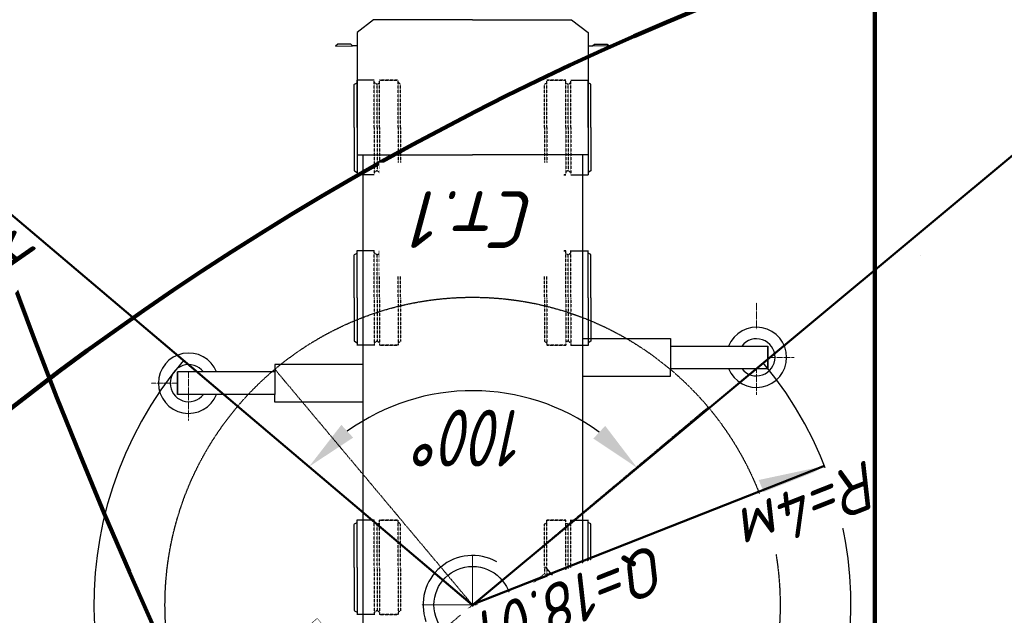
# Model space of a CAD drawing. Header units: millimetres. Extents: x 2204655785 to 2205143108, y 485765510 to 486291538.
# Tile 37 of 156: x 2204903722 to 2204914126, y 486186163 to 486192453. Entities that reach past the tile are written whole.
import ezdxf
from ezdxf.enums import TextEntityAlignment as Align
from ezdxf.lldxf.tags import DXFTag

# ---------------------------------------------------------------- set-up
doc = ezdxf.new("R2010")
doc.units = ezdxf.units.MM
for name, pattern in [('ACAD_ISO04W100', [30, 24, -3, 0, -3]), ('DASHED2', [9.524999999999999, 6.35, -3.175]), ('НЕВИДИМАЯ', [9.524999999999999, 6.35, -3.175]), ('НЕВИДИМАЯX2', [19.049999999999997, 12.7, -6.35]), ('осевая', [50.800000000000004, 31.75, -6.35, 6.35, -6.35])]:
    doc.linetypes.add(name, pattern=pattern)
for name, color, linetype in [('3', 7, 'Continuous'), ('ППР_Автокран', 7, 'Continuous'), ('ППР_Автокран СКАТ-40', 7, 'Continuous'), ('ППР_Автокран_Надписи', 5, 'Continuous'), ('ППР_Автокран_Опасная зона', 1, 'Continuous'), ('ППР_Автокран_Стрела', 7, 'Continuous'), ('ППР_Автокран_Стрела_15м', 7, 'Continuous'), ('ППР_Дороги рабочие', 30, 'Continuous'), ('ППР_Опасная зона от крана', 1, 'Continuous'), ('ППР_Разрез', 5, 'Continuous'), ('ППР_Стрела', 7, 'Continuous')]:
    doc.layers.add(name, color=color, linetype=linetype)
doc.layers.add('4', color=240, linetype='ACAD_ISO04W100', lineweight=15)
doc.styles.add('Без высоты', font='GOST_Common Italic.ttf', dxfattribs={"width": 0.8})
doc.styles.add('ППРк_М1-1', font='GOST_Common Italic.ttf', dxfattribs={"height": 800})
doc.styles.add('ППРк_М1-1кран', font='GOST_Common Italic.ttf', dxfattribs={"width": 0.8, "height": 600})
tags = doc.linetypes.add('опасная зона_Кран', pattern='A,30,-8,4,-8,30,-8,4,-8,30,-8,4,[230,Bbox.shx,S=2.5,R=0,X=0,Y=-10],-6', length=148).pattern_tags.tags
tags[24] = DXFTag(74, 5)
doc.dimstyles.new('Без высоты текста', dxfattribs={"dimtxt": 800, "dimasz": 550, "dimexe": 1.5, "dimexo": 0.675, "dimgap": 100, "dimtad": 1, "dimdec": 1, "dimlfac": 0.001, "dimzin": 1, "dimtxsty": 'Без высоты', "dimblk": 'OBLIQUE', "dimcen": 250, "dimclrd": 256, "dimclre": 256, "dimclrt": 256, "dimadec": 0, "dimazin": 0, "dimtfac": 1, "dimtdec": 1, "dimtmove": 0, "dimatfit": 3, "dimfxl": 1, "dimtfill": 1, "dimfrac": 2, "dimarcsym": 0})
doc.dimstyles.new('ППРк_М1-1', dxfattribs={"dimtxt": 800, "dimasz": 550, "dimexe": 1.5, "dimexo": 0.675, "dimgap": 100, "dimtad": 1, "dimdec": 1, "dimlfac": 0.001, "dimzin": 1, "dimtxsty": 'ППРк_М1-1', "dimblk": 'OBLIQUE', "dimcen": 250, "dimclrd": 256, "dimclre": 256, "dimclrt": 256, "dimadec": 0, "dimazin": 0, "dimtfac": 1, "dimtdec": 1, "dimtmove": 0, "dimatfit": 3, "dimfxl": 1, "dimtfill": 1, "dimfrac": 2, "dimarcsym": 0})

# ---------------------------------------------------------------- blocks, each defined once
blk = doc.blocks.new('*U374')
at = {"layer": 'ППР_Опасная зона от крана', "linetype": 'опасная зона_Кран', "lineweight": 80, "ltscale": 100}
blk.add_arc((135.0000000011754, -2.756905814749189e-12), 54570, 90, 270, dxfattribs=at)
at = {"style": 'ППРк_М1-1', "width": 0.8}
for tag, p, height, flags in [('ОПАСНАЯ_ЗОНА', (25480.86349566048, 21929.54864936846), 800, 1), ('ОТЛЕТ_ГРУЗА', (25413.71794504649, 20678.22478634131), 800, 1), ('Кол-во_элементов', (2695.658620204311, -1978.247657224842), 1200, 8)]:
    blk.add_attdef(tag, p, '', height=height, dxfattribs=dict(at, flags=flags))
at = {"style": 'ППРк_М1-1', "width": 0.8, "flags": 8}
blk.add_attdef('МАРКА_КРАНА', text='', height=1200, dxfattribs=at).set_placement((8837.500000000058, 818.1705151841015), align=Align.CENTER)
blk.add_attdef('ВЫСОТА', text='', height=1200, dxfattribs=at).set_placement((9134.892518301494, -8454.019769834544), align=Align.MIDDLE_CENTER)
at = {"layer": 'Defpoints', "style": 'ППРк_М1-1', "width": 0.8, "flags": 1}
for tag, p in [('МАКСИМАЛЬНАЯ_ДЛИНА_ГРУЗА', (25470.43245178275, 19233.21998733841)), ('ШИРИНА_ГРУЗА', (25397.00754551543, 17803.51326374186))]:
    blk.add_attdef(tag, p, '', height=800, dxfattribs=at)
at = {"layer": 'ППР_Разрез', "style": 'ППРк_М1-1кран', "width": 0.8, "flags": 8}
for tag, p in [('РАЗРЕЗ2', (-1027.850051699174, 55181.16719955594)), ('РАЗРЕЗ', (-1731.871232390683, -54129.29106883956))]:
    blk.add_attdef(tag, p, '', height=800, dxfattribs=at)
at = {"layer": 'ППР_Стрела', "style": 'ППРк_М1-1кран', "width": 0.8, "flags": 8}
for tag, p, rotation in [('ВЫСОТА_КРЮКА_ГОРИЗ', (-22781.63655580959, 24557.60636817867), 317.0000000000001), ('ВЫСОТА_КРЮКА_НАКЛ', (-23522.05852620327, 23711.3998985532), 317.0000000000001), ('ГАБАРИТ_СТРЕЛЫ', (-25019.84159903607, 21408.71984927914), 317), ('ВЫЛЕТ', (-19745.37605332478, 16966.5384373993), 317)]:
    blk.add_attdef(tag, p, '', height=800, rotation=rotation, dxfattribs=at)
blk = doc.blocks.new('*U443')
at = {"layer": 'ППР_Опасная зона от крана', "linetype": 'опасная зона_Кран', "lineweight": 80, "ltscale": 100}
blk.add_arc((135.0000000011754, -2.756905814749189e-12), 50270, 90, 270, dxfattribs=at)
at = {"layer": 'ППР_Стрела', "linetype": 'НЕВИДИМАЯX2', "lineweight": 50, "ltscale": 100}
blk.add_arc((135.000000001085, 8.731149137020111e-11), 38700, 90, 270, dxfattribs=at)
at = {"layer": 'ППР_Стрела', "linetype": 'Continuous', "lineweight": 100}
blk.add_arc((135.000000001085, 8.731149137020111e-11), 30700, 90, 270, dxfattribs=at)
at = {"style": 'ППРк_М1-1', "width": 0.8}
for tag, p, height, flags in [('ОПАСНАЯ_ЗОНА', (25480.86349566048, 21929.54864936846), 800, 1), ('ОТЛЕТ_ГРУЗА', (25413.71794504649, 20678.22478634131), 800, 1), ('Кол-во_элементов', (2695.658620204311, -1978.247657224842), 1200, 8)]:
    blk.add_attdef(tag, p, '', height=height, dxfattribs=dict(at, flags=flags))
at = {"style": 'ППРк_М1-1', "width": 0.8, "flags": 8}
blk.add_attdef('МАРКА_КРАНА', text='', height=1200, dxfattribs=at).set_placement((8837.500000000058, 818.1705151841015), align=Align.CENTER)
blk.add_attdef('ВЫСОТА', text='', height=1200, dxfattribs=at).set_placement((9134.892518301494, -8454.019769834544), align=Align.MIDDLE_CENTER)
at = {"layer": 'Defpoints', "style": 'ППРк_М1-1', "width": 0.8, "flags": 1}
for tag, p in [('МАКСИМАЛЬНАЯ_ДЛИНА_ГРУЗА', (25470.43245178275, 19233.21998733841)), ('ШИРИНА_ГРУЗА', (25397.00754551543, 17803.51326374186))]:
    blk.add_attdef(tag, p, '', height=800, dxfattribs=at)
at = {"layer": 'ППР_Разрез', "style": 'ППРк_М1-1кран', "width": 0.8, "flags": 8}
for tag, p in [('РАЗРЕЗ2', (-1027.850051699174, 55181.16719955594)), ('РАЗРЕЗ', (-1731.871232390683, -54129.29106883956))]:
    blk.add_attdef(tag, p, '', height=800, dxfattribs=at)
at = {"layer": 'ППР_Стрела', "style": 'ППРк_М1-1кран', "width": 0.8, "flags": 8}
for tag, p, rotation in [('ВЫСОТА_КРЮКА_ГОРИЗ', (-19652.88990890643, 21607.87003767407), 317.0000000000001), ('ГАБАРИТ_СТРЕЛЫ', (-25019.84159903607, 21408.71984927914), 317), ('ВЫСОТА_КРЮКА_НАКЛ', (-20393.31187930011, 20761.66356804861), 317.0000000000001), ('ВЫЛЕТ', (-16616.62940642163, 14016.80210689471), 317)]:
    blk.add_attdef(tag, p, '', height=800, rotation=rotation, dxfattribs=at)
blk = doc.blocks.new('Поворотная СКАТ-40')
at = {"linetype": 'осевая', "lineweight": 18, "ltscale": 60}
for p, q in [((53757.7395195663, -2098111.622490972), (53757.73951819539, -2748111.622488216)), ((-271242.3154865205, -2423111.622489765), (378757.6845117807, -2423111.622490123))]:
    blk.add_line(p, q, dxfattribs=at)
at = {"lineweight": 30}
for p, q in [((-121361.6049969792, -2328788.244638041), (-138985.9508724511, -2382369.933435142)), ((-121361.6049969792, -2328788.244638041), (-81242.26048183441, -2328788.244638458)), ((-81242.26048201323, -2423111.622489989), (-81242.26048183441, -2328788.244638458)), ((-239084.2892567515, -2334139.622196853), (-268425.0482227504, -2382369.933433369)), ((-139717.9993321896, -2334139.622197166), (-239084.2892567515, -2334139.622196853)), ((-139717.9993332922, -2382369.93343462), (-139717.9993321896, -2334139.622197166)), ((-268425.0482227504, -2382369.933433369), (-81242.26048147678, -2382369.933433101)), ((-81242.26048201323, -2423111.622489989), (-81242.26048111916, -2517435.000340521)), ((138246.7732855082, -2441618.130490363), (138246.7732873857, -2523467.881794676)), ((132977.4743333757, -2447083.862468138), (-81242.26048108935, -2447083.862468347)), ((99488.90602716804, -2447083.862470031), (99488.90602844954, -2517435.000340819)), ((104758.2049810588, -2447083.862469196), (104758.2049802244, -2517435.000342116)), ((132977.474332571, -2517435.000341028), (132977.4743333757, -2447083.862468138)), ((-239084.2892569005, -2512083.622782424), (-268425.0482217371, -2463853.311545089)), ((-268425.0482217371, -2463853.311545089), (-81242.2604804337, -2463853.311544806)), ((-139717.9993343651, -2463853.31154421), (-139717.9993323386, -2512083.622782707)), ((-121361.6049962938, -2517435.000340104), (-138985.950873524, -2463853.311544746)), ((-139717.9993323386, -2512083.622782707), (-239084.2892569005, -2512083.622782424)), ((-7399.861785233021, -2517435.000342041), (-121361.6049970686, -2517435.000341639)), ((-81242.26048111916, -2517435.000340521), (-121361.6049962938, -2517435.000340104)), ((-7399.861785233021, -2517435.000342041), (132977.474332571, -2517435.000341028)), ((15424.01787409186, -2523467.881795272), (15424.01787394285, -2517435.000341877)), ((138246.7732873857, -2523467.881794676), (15424.01787248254, -2523467.881794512))]:
    blk.add_line(p, q, dxfattribs=at)
at = {"linetype": 'НЕВИДИМАЯ', "ltscale": 60}
blk.add_circle((53757.68451106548, -2423111.622489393), 325000.0000000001, dxfattribs=at)
at = {"lineweight": 30}
for centre, radius, start, end in [((53757.73951989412, -2423111.622489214), 52303.17536855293, 20.72184338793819, 159.2781569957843), ((24757.68451187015, -2423111.622489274), 296000.0000000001, 172.0886447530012, 187.9113546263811)]:
    blk.add_arc(centre, radius, start, end, dxfattribs=at)
blk = doc.blocks.new('ХОДОВАЯ В ПЛАНЕ СКАТ-40')
at = {"lineweight": 30}
for p, q in [((-249613.390329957, 311828.1029844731), (-273269.5962970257, 311828.1029844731)), ((-273269.5962970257, 209077.9770115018), (-273269.5962970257, 311828.1029844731)), ((-273269.5962970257, 311828.1029844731), (-249613.390329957, 311828.1029844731)), ((-249613.390329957, 209077.9770115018), (-249613.390329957, 311828.1029844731)), ((218386.6096730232, 311828.1029844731), (194730.4037029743, 311828.1029844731)), ((194730.4037029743, 209077.9770115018), (194730.4037029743, 311828.1029844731)), ((194730.4037029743, 311828.1029844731), (218386.6096730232, 311828.1029844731)), ((218386.6096730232, 209077.9770115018), (218386.6096730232, 311828.1029844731)), ((-281339.7869561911, 116059.0626129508), (-281339.7869561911, 209077.9770115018)), ((-281339.7869561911, 209077.9770115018), (-273269.5962970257, 209077.9770115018)), ((-273269.5962970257, 209077.9770115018), (-249613.390329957, 209077.9770115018)), ((-241543.1996737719, 209077.9770115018), (-249613.390329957, 209077.9770115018)), ((-241543.1996737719, 116059.0626129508), (-241543.1996737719, 209077.9770115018)), ((186660.2130467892, 116059.0626129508), (186660.2130467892, 209077.9770115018)), ((186660.2130467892, 209077.9770115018), (194730.4037029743, 209077.9770115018)), ((194730.4037029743, 209077.9770115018), (218386.6096730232, 209077.9770115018)), ((226456.8003292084, 209077.9770115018), (218386.6096730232, 209077.9770115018)), ((226456.8003292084, 116059.0626129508), (226456.8003292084, 209077.9770115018)), ((-475138.673276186, 116059.0626129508), (258916.9256474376, 116059.0626129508)), ((258916.9256474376, 116059.0626129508), (258916.9256474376, 9.387731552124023e-07)), ((258916.9256474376, -116059.0633934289), (258916.9256474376, 9.387731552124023e-07)), ((-475138.673276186, -116059.0633934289), (258916.9256474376, -116059.0633934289)), ((-254039.7869561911, -116059.0633934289), (-254039.7869561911, -209077.9777919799)), ((-214243.1996737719, -116059.0633934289), (-214243.1996737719, -209077.9777919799)), ((213960.2130438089, -116059.0633934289), (213960.2130438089, -209077.9777919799)), ((253756.8003262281, -116059.0633934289), (253756.8003262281, -209077.9777919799)), ((-254039.7869561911, -209077.9777919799), (-245969.5962970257, -209077.9777919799)), ((-245969.5962970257, -209077.9777919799), (-222313.390329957, -209077.9777919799)), ((-245969.5962970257, -209077.9777919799), (-245969.5962970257, -311828.1029840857)), ((-214243.1996737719, -209077.9777919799), (-222313.390329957, -209077.9777919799)), ((-222313.390329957, -209077.9777919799), (-222313.390329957, -311828.1029840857)), ((213960.2130438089, -209077.9777919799), (222030.4037029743, -209077.9777919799)), ((222030.4037029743, -209077.9777919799), (245686.6096730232, -209077.9777919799)), ((222030.4037029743, -209077.9777919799), (222030.4037029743, -311828.1029840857)), ((253756.8003262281, -209077.9777919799), (245686.6096730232, -209077.9777919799)), ((245686.6096730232, -209077.9777919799), (245686.6096730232, -311828.1029840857)), ((-222313.390329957, -311828.1029840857), (-245969.5962970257, -311828.1029840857)), ((-245969.5962970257, -311828.1029840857), (-222313.390329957, -311828.1029840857)), ((245686.6096730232, -311828.1029840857), (222030.4037029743, -311828.1029840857)), ((222030.4037029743, -311828.1029840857), (245686.6096730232, -311828.1029840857))]:
    blk.add_line(p, q, dxfattribs=at)
for p, q in [((-592312.7563830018, 142209.427752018), (-589939.1524299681, 145000.0000009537)), ((-592312.7563830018, 128723.6294847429), (-592312.7563830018, 142209.427752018)), ((-589939.1524299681, 145000.0000009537), (-590438.9798718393, 126849.8529735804)), ((-590438.9798718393, 126849.8529735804), (-592312.7563830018, 128723.6294847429)), ((-590438.9798718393, 122032.840838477), (-590438.9798718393, 126849.8529735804)), ((-590438.9798718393, -122032.8408365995), (-590438.9798718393, -126849.8529716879)), ((-590438.9798718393, -126849.8529716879), (-592312.7563830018, -128723.6294828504)), ((-592312.7563830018, -128723.6294828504), (-592312.7563830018, -142209.4277501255)), ((-589939.1524299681, -144999.9999990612), (-590438.9798718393, -126849.8529716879)), ((-592312.7563830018, -142209.4277501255), (-589939.1524299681, -144999.9999990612))]:
    blk.add_line(p, q)
for points in [[(-618006.1362718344, 9.387731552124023e-07), (-618006.1362718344, 104565.124810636), (-604535.3269551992, 122032.8400561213), (-475138.673276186, 122032.8400561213), (-475138.673276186, 9.387731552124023e-07)], [(-618006.1362718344, 9.387731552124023e-07), (-618006.1362718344, -104565.1255911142), (-604535.3269551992, -122032.8408365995), (-475138.673276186, -122032.8408365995), (-475138.673276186, 9.387731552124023e-07)]]:
    blk.add_lwpolyline(points, dxfattribs=at)
blk.add_circle((106.5648849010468, 9.387731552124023e-07), 40755.2012714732)
for centre, radius, start, end in [((-261441.4933120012, 300000.0000009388), 31868.38409179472, 291.7868526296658, 248.2131473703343), ((206558.5066879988, 300000.0000009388), 31868.38409179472, 291.7868526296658, 248.2131473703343), ((-261441.4933120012, 300000.0000009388), 19571.44135009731, 307.1824597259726, 232.8175402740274), ((206558.5066879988, 300000.0000009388), 19571.44135009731, 307.1824597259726, 232.8175402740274), ((-234141.4933120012, -299999.9999990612), 31868.38409179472, 111.7868526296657, 68.21314737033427), ((233858.5066879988, -299999.9999990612), 31868.38409179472, 111.7868526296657, 68.21314737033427), ((-234141.4933120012, -299999.9999990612), 19571.44135009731, 127.1824597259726, 52.81754027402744), ((233858.5066879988, -299999.9999990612), 19571.44135009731, 127.1824597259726, 52.81754027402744)]:
    blk.add_arc(centre, radius, start, end, dxfattribs=at)
at = {"layer": '3', "linetype": 'ByBlock', "lineweight": 25}
for p, q in [((-504141.4933149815, 124999.9992185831), (-458833.9323376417, 124999.9992185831)), ((-458833.9323376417, 124999.9992185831), (-458344.1445593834, 124920.9962883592)), ((-458344.1445593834, 124920.9962883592), (-456795.0493280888, 122032.8340703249)), ((-324141.4933149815, 124999.9992185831), (-278833.9323376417, 124999.9992185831)), ((-278833.9323376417, 124999.9992185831), (-278344.1445593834, 124920.9962883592)), ((-278344.1445593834, 124920.9962883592), (-276795.0493280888, 122032.8340703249)), ((-85442.72567677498, 124920.9962883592), (-86991.82090210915, 122032.8340703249)), ((-84952.93789851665, 124999.9992185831), (-85442.72567677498, 124920.9962883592)), ((-39645.37692117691, 124999.9992185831), (-84952.93789851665, 124999.9992185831)), ((-39645.37692117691, 124999.9992185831), (5662.184059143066, 124999.9992185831)), ((5662.184059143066, 124999.9992185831), (6151.97183740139, 124920.9962883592)), ((6151.97183740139, 124920.9962883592), (7701.06706571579, 122032.8340703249)), ((46061.1579324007, 124920.9962883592), (44512.06270110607, 122032.8340703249)), ((46550.94571065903, 124999.9992185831), (46061.1579324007, 124920.9962883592)), ((91858.50668799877, 124999.9992185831), (46550.94571065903, 124999.9992185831)), ((91858.50668799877, 124999.9992185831), (137166.0676653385, 124999.9992185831)), ((137166.0676653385, 124999.9992185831), (137655.8554435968, 124920.9962883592)), ((137655.8554435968, 124920.9962883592), (139204.9506719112, 122032.8340703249)), ((-504141.4933149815, 122032.8793475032), (-554182.4236665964, 122032.8314939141)), ((-554050.0026022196, 103825.7039645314), (-554050.0026022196, 122032.831620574)), ((-504141.4933149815, 122032.8793475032), (-454100.5629603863, 122032.8314939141)), ((-454232.9840247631, 103825.7039645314), (-454232.9840247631, 122032.831620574)), ((-324141.4933149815, 122032.8793475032), (-374182.4236665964, 122032.8314939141)), ((-374050.0026022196, 103825.7039645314), (-374050.0026022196, 122032.831620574)), ((-324141.4933149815, 122032.8793475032), (-274100.5629603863, 122032.8314939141)), ((-274232.9840247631, 103825.7039645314), (-274232.9840247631, 122032.831620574)), ((-39645.37692117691, 122032.8793475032), (-89686.30727279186, 122032.8314939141)), ((-89553.88620841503, 103825.7039645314), (-89553.88620841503, 122032.831620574)), ((-39645.37692117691, 122032.8793475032), (10395.55343341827, 122032.8314939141)), ((10263.13236904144, 103825.7039645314), (10263.13236904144, 122032.831620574)), ((91858.50668799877, 122032.8793475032), (41817.57633340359, 122032.8314939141)), ((41949.99739778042, 103825.7039645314), (41949.99739778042, 122032.831620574)), ((91858.50668799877, 122032.8793475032), (141899.4370396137, 122032.8314939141)), ((141767.0159752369, 103825.7039645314), (141767.0159752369, 122032.831620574)), ((-554050.0026022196, -103825.7047450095), (-554050.0026022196, -122032.8324010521)), ((-454232.9840247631, -103825.7047450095), (-454232.9840247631, -122032.8324010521)), ((-374050.0026022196, -103825.7047450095), (-374050.0026022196, -122032.8324010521)), ((-274232.9840247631, -103825.7047450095), (-274232.9840247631, -122032.8324010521)), ((-89553.88620841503, -103825.7047450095), (-89553.88620841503, -122032.8324010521)), ((10263.13236904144, -103825.7047450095), (10263.13236904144, -122032.8324010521)), ((41949.99739778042, -103825.7047450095), (41949.99739778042, -122032.8324010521)), ((141767.0159752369, -103825.7047450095), (141767.0159752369, -122032.8324010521)), ((-504141.4933149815, -122032.8801279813), (-554182.4236665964, -122032.8322743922)), ((-504141.4933149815, -122032.8801279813), (-454100.5629603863, -122032.8322743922)), ((-458344.1445593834, -124920.9970688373), (-456795.0493280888, -122032.834850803)), ((-324141.4933149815, -122032.8801279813), (-374182.4236665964, -122032.8322743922)), ((-324141.4933149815, -122032.8801279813), (-274100.5629603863, -122032.8322743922)), ((-278344.1445593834, -124920.9970688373), (-276795.0493280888, -122032.834850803)), ((-39645.37692117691, -122032.8801279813), (-89686.30727279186, -122032.8322743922)), ((-85442.72567677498, -124920.9970688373), (-86991.82090210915, -122032.834850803)), ((-39645.37692117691, -122032.8801279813), (10395.55343341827, -122032.8322743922)), ((6151.97183740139, -124920.9970688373), (7701.06706571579, -122032.834850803)), ((91858.50668799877, -122032.8801279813), (41817.57633340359, -122032.8322743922)), ((46061.1579324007, -124920.9970688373), (44512.06270110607, -122032.834850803)), ((91858.50668799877, -122032.8801279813), (141899.4370396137, -122032.8322743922)), ((137655.8554435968, -124920.9970688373), (139204.9506719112, -122032.834850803)), ((-504141.4933149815, -124999.9999990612), (-458833.9323376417, -124999.9999990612)), ((-458833.9323376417, -124999.9999990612), (-458344.1445593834, -124920.9970688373)), ((-324141.4933149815, -124999.9999990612), (-278833.9323376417, -124999.9999990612)), ((-278833.9323376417, -124999.9999990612), (-278344.1445593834, -124920.9970688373)), ((-84952.93789851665, -124999.9999990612), (-85442.72567677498, -124920.9970688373)), ((-39645.37692117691, -124999.9999990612), (-84952.93789851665, -124999.9999990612)), ((-39645.37692117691, -124999.9999990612), (5662.184059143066, -124999.9999990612)), ((5662.184059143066, -124999.9999990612), (6151.97183740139, -124920.9970688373)), ((46550.94571065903, -124999.9999990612), (46061.1579324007, -124920.9970688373)), ((91858.50668799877, -124999.9999990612), (46550.94571065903, -124999.9999990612)), ((91858.50668799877, -124999.9999990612), (137166.0676653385, -124999.9999990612)), ((137166.0676653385, -124999.9999990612), (137655.8554435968, -124920.9970688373))]:
    blk.add_line(p, q, dxfattribs=at)
at = {"layer": '3', "linetype": 'DASHED2', "lineweight": 25, "ltscale": 40}
for p, q in [((-504141.4933149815, 103826.6671189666), (-554182.4236665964, 103826.6671189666)), ((-554050.0026022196, 78890.00007748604), (-554050.0026022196, 98504.48283046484)), ((-554050.0026022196, 98504.48283046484), (-554050.0026022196, 78574.0491309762)), ((-549571.1442028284, 100937.5299805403), (-551740.9836118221, 103826.6671189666)), ((-549571.1442028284, 100937.5299805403), (-551180.2819525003, 98504.48283046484)), ((-504141.4933149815, 100937.5299805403), (-549571.1442028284, 100937.5299805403)), ((-504141.4933149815, 103826.6671189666), (-454100.5629603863, 103826.6671189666)), ((-504141.4933149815, 100937.5299805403), (-458711.8424241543, 100937.5299805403)), ((-504141.4933149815, 98504.48283046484), (-454232.9840247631, 98504.48283046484)), ((-458711.8424241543, 100937.5299805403), (-456542.0030151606, 103826.6671189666)), ((-458711.8424241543, 100937.5299805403), (-457102.7046744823, 98504.48283046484)), ((-454232.9840247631, 78890.00007748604), (-454232.9840247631, 98504.48283046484)), ((-454232.9840247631, 98504.48283046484), (-454232.9840247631, 78574.0491309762)), ((-324141.4933149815, 103826.6671189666), (-374182.4236665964, 103826.6671189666)), ((-374050.0026022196, 78890.00007748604), (-374050.0026022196, 98504.48283046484)), ((-374050.0026022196, 98504.48283046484), (-374050.0026022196, 78574.0491309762)), ((-369571.1442028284, 100937.5299805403), (-371740.9836118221, 103826.6671189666)), ((-369571.1442028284, 100937.5299805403), (-371180.2819525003, 98504.48283046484)), ((-324141.4933149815, 100937.5299805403), (-369571.1442028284, 100937.5299805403)), ((-324141.4933149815, 103826.6671189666), (-274100.5629603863, 103826.6671189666)), ((-324141.4933149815, 100937.5299805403), (-278711.8424241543, 100937.5299805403)), ((-324141.4933149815, 98504.48283046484), (-274232.9840247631, 98504.48283046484)), ((-278711.8424241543, 100937.5299805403), (-276542.0030151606, 103826.6671189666)), ((-278711.8424241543, 100937.5299805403), (-277102.7046744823, 98504.48283046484)), ((-274232.9840247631, 78890.00007748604), (-274232.9840247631, 98504.48283046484)), ((-274232.9840247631, 98504.48283046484), (-274232.9840247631, 78574.0491309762)), ((-39645.37692117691, 103826.6671189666), (-89686.30727279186, 103826.6671189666)), ((-89553.88620841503, 78890.00007748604), (-89553.88620841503, 98504.48283046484)), ((-89553.88620841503, 98504.48283046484), (-89553.88620841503, 78574.0491309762)), ((-39645.37692117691, 98504.48283046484), (-89553.88620841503, 98504.48283046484)), ((-85075.02780902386, 100937.5299805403), (-87244.86721801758, 103826.6671189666)), ((-85075.02780902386, 100937.5299805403), (-86684.1655586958, 98504.48283046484)), ((-39645.37692117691, 100937.5299805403), (-85075.02780902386, 100937.5299805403)), ((-39645.37692117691, 103826.6671189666), (10395.55343341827, 103826.6671189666)), ((-39645.37692117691, 100937.5299805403), (5784.273972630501, 100937.5299805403)), ((-39645.37692117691, 98504.48283046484), (10263.13236904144, 98504.48283046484)), ((5784.273972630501, 100937.5299805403), (7954.11337864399, 103826.6671189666)), ((5784.273972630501, 100937.5299805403), (7393.411719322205, 98504.48283046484)), ((10263.13236904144, 78890.00007748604), (10263.13236904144, 98504.48283046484)), ((10263.13236904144, 98504.48283046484), (10263.13236904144, 78574.0491309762)), ((91858.50668799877, 103826.6671189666), (41817.57633340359, 103826.6671189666)), ((41949.99739778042, 78890.00007748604), (41949.99739778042, 98504.48283046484)), ((41949.99739778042, 98504.48283046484), (41949.99739778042, 78574.0491309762)), ((91858.50668799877, 98504.48283046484), (41949.99739778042, 98504.48283046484)), ((46428.85579717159, 100937.5299805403), (44259.01638817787, 103826.6671189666)), ((46428.85579717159, 100937.5299805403), (44819.71804749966, 98504.48283046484)), ((91858.50668799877, 100937.5299805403), (46428.85579717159, 100937.5299805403)), ((91858.50668799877, 103826.6671189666), (141899.4370396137, 103826.6671189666)), ((91858.50668799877, 100937.5299805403), (137288.1575758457, 100937.5299805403)), ((91858.50668799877, 98504.48283046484), (141767.0159752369, 98504.48283046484)), ((137288.1575758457, 100937.5299805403), (139457.9969848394, 103826.6671189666)), ((137288.1575758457, 100937.5299805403), (138897.2953255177, 98504.48283046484)), ((141767.0159752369, 78890.00007748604), (141767.0159752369, 98504.48283046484)), ((141767.0159752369, 98504.48283046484), (141767.0159752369, 78574.0491309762)), ((-504141.4933149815, 78574.0491309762), (-554050.0026022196, 78574.0491309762)), ((-504141.4933149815, 78574.0491309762), (-454232.9840247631, 78574.0491309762)), ((-504141.4933149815, 75998.31053555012), (-458429.8019652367, 75998.31053555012)), ((-458429.8019652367, 76087.67500460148), (-456564.9985795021, 78574.0491309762)), ((-458429.8019652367, 75998.31053555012), (-458429.8019652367, 76087.67500460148)), ((-324141.4933149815, 78574.0491309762), (-374050.0026022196, 78574.0491309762)), ((-324141.4933149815, 78574.0491309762), (-274232.9840247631, 78574.0491309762)), ((-324141.4933149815, 75998.31053555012), (-278429.8019652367, 75998.31053555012)), ((-278429.8019652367, 76087.67500460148), (-276564.9985795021, 78574.0491309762)), ((-278429.8019652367, 75998.31053555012), (-278429.8019652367, 76087.67500460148)), ((-39645.37692117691, 78574.0491309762), (-89553.88620841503, 78574.0491309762)), ((-85357.06826794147, 76087.67500460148), (-87221.8716506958, 78574.0491309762)), ((-85357.06826794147, 75998.31053555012), (-85357.06826794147, 76087.67500460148)), ((-39645.37692117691, 75998.31053555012), (-85357.06826794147, 75998.31053555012)), ((-39645.37692117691, 78574.0491309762), (10263.13236904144, 78574.0491309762)), ((-39645.37692117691, 75998.31053555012), (6066.314428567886, 75998.31053555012)), ((6066.314428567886, 76087.67500460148), (7931.117814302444, 78574.0491309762)), ((6066.314428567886, 75998.31053555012), (6066.314428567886, 76087.67500460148)), ((91858.50668799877, 78574.0491309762), (41949.99739778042, 78574.0491309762)), ((46146.81533825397, 76087.67500460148), (44282.01195251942, 78574.0491309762)), ((46146.81533825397, 75998.31053555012), (46146.81533825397, 76087.67500460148)), ((91858.50668799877, 75998.31053555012), (46146.81533825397, 75998.31053555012)), ((91858.50668799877, 78574.0491309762), (141767.0159752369, 78574.0491309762)), ((91858.50668799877, 75998.31053555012), (137570.1980347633, 75998.31053555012)), ((137570.1980347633, 76087.67500460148), (139435.0014175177, 78574.0491309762)), ((137570.1980347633, 75998.31053555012), (137570.1980347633, 76087.67500460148)), ((-504141.4933149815, -78574.04991145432), (-554050.0026022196, -78574.04991145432)), ((-554050.0026022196, -98504.48361243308), (-554050.0026022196, -78574.04991145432)), ((-554050.0026022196, -78890.00085796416), (-554050.0026022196, -98504.48361243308)), ((-504141.4933149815, -75998.31131602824), (-458429.8019652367, -75998.31131602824)), ((-504141.4933149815, -78574.04991145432), (-454232.9840247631, -78574.04991145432)), ((-458429.8019652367, -75998.31131602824), (-458429.8019652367, -76087.6757850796)), ((-458429.8019652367, -76087.6757850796), (-456564.9985795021, -78574.04991145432)), ((-454232.9840247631, -98504.48361243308), (-454232.9840247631, -78574.04991145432)), ((-454232.9840247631, -78890.00085796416), (-454232.9840247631, -98504.48361243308)), ((-324141.4933149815, -78574.04991145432), (-374050.0026022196, -78574.04991145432)), ((-374050.0026022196, -98504.48361243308), (-374050.0026022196, -78574.04991145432)), ((-374050.0026022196, -78890.00085796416), (-374050.0026022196, -98504.48361243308)), ((-324141.4933149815, -75998.31131602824), (-278429.8019652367, -75998.31131602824)), ((-324141.4933149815, -78574.04991145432), (-274232.9840247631, -78574.04991145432)), ((-278429.8019652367, -75998.31131602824), (-278429.8019652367, -76087.6757850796)), ((-278429.8019652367, -76087.6757850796), (-276564.9985795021, -78574.04991145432)), ((-274232.9840247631, -98504.48361243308), (-274232.9840247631, -78574.04991145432)), ((-274232.9840247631, -78890.00085796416), (-274232.9840247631, -98504.48361243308)), ((-39645.37692117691, -78574.04991145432), (-89553.88620841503, -78574.04991145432)), ((-89553.88620841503, -98504.48361243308), (-89553.88620841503, -78574.04991145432)), ((-89553.88620841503, -78890.00085796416), (-89553.88620841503, -98504.48361243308)), ((-85357.06826794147, -76087.6757850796), (-87221.8716506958, -78574.04991145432)), ((-39645.37692117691, -75998.31131602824), (-85357.06826794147, -75998.31131602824)), ((-85357.06826794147, -75998.31131602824), (-85357.06826794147, -76087.6757850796)), ((-39645.37692117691, -75998.31131602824), (6066.314428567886, -75998.31131602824)), ((-39645.37692117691, -78574.04991145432), (10263.13236904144, -78574.04991145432)), ((6066.314428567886, -75998.31131602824), (6066.314428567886, -76087.6757850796)), ((6066.314428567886, -76087.6757850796), (7931.117814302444, -78574.04991145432)), ((10263.13236904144, -98504.48361243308), (10263.13236904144, -78574.04991145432)), ((10263.13236904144, -78890.00085796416), (10263.13236904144, -98504.48361243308)), ((91858.50668799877, -78574.04991145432), (41949.99739778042, -78574.04991145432)), ((41949.99739778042, -98504.48361243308), (41949.99739778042, -78574.04991145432)), ((41949.99739778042, -78890.00085796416), (41949.99739778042, -98504.48361243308)), ((46146.81533825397, -76087.6757850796), (44282.01195251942, -78574.04991145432)), ((91858.50668799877, -75998.31131602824), (46146.81533825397, -75998.31131602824)), ((46146.81533825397, -75998.31131602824), (46146.81533825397, -76087.6757850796)), ((91858.50668799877, -75998.31131602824), (137570.1980347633, -75998.31131602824)), ((91858.50668799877, -78574.04991145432), (141767.0159752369, -78574.04991145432)), ((137570.1980347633, -75998.31131602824), (137570.1980347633, -76087.6757850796)), ((137570.1980347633, -76087.6757850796), (139435.0014175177, -78574.04991145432)), ((141767.0159752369, -98504.48361243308), (141767.0159752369, -78574.04991145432)), ((141767.0159752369, -78890.00085796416), (141767.0159752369, -98504.48361243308)), ((-504141.4933149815, -103826.6678994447), (-554182.4236665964, -103826.6678994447)), ((-549571.1442028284, -100937.5307610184), (-551740.9836118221, -103826.6678994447)), ((-549571.1442028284, -100937.5307610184), (-551180.2819525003, -98504.48361243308)), ((-504141.4933149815, -100937.5307610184), (-549571.1442028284, -100937.5307610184)), ((-504141.4933149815, -98504.48361243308), (-454232.9840247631, -98504.48361243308)), ((-504141.4933149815, -100937.5307610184), (-458711.8424241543, -100937.5307610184)), ((-504141.4933149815, -103826.6678994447), (-454100.5629603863, -103826.6678994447)), ((-458711.8424241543, -100937.5307610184), (-457102.7046744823, -98504.48361243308)), ((-458711.8424241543, -100937.5307610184), (-456542.0030151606, -103826.6678994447)), ((-324141.4933149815, -103826.6678994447), (-374182.4236665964, -103826.6678994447)), ((-369571.1442028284, -100937.5307610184), (-371740.9836118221, -103826.6678994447)), ((-369571.1442028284, -100937.5307610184), (-371180.2819525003, -98504.48361243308)), ((-324141.4933149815, -100937.5307610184), (-369571.1442028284, -100937.5307610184)), ((-324141.4933149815, -98504.48361243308), (-274232.9840247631, -98504.48361243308)), ((-324141.4933149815, -100937.5307610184), (-278711.8424241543, -100937.5307610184)), ((-324141.4933149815, -103826.6678994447), (-274100.5629603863, -103826.6678994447)), ((-278711.8424241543, -100937.5307610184), (-277102.7046744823, -98504.48361243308)), ((-278711.8424241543, -100937.5307610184), (-276542.0030151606, -103826.6678994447)), ((-39645.37692117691, -103826.6678994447), (-89686.30727279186, -103826.6678994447)), ((-39645.37692117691, -98504.48361243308), (-89553.88620841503, -98504.48361243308)), ((-85075.02780902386, -100937.5307610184), (-87244.86721801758, -103826.6678994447)), ((-85075.02780902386, -100937.5307610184), (-86684.1655586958, -98504.48361243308)), ((-39645.37692117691, -100937.5307610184), (-85075.02780902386, -100937.5307610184)), ((-39645.37692117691, -98504.48361243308), (10263.13236904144, -98504.48361243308)), ((-39645.37692117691, -100937.5307610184), (5784.273972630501, -100937.5307610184)), ((-39645.37692117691, -103826.6678994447), (10395.55343341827, -103826.6678994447)), ((5784.273972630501, -100937.5307610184), (7393.411719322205, -98504.48361243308)), ((5784.273972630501, -100937.5307610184), (7954.11337864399, -103826.6678994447)), ((91858.50668799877, -103826.6678994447), (41817.57633340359, -103826.6678994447)), ((91858.50668799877, -98504.48361243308), (41949.99739778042, -98504.48361243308)), ((46428.85579717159, -100937.5307610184), (44259.01638817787, -103826.6678994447)), ((46428.85579717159, -100937.5307610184), (44819.71804749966, -98504.48361243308)), ((91858.50668799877, -100937.5307610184), (46428.85579717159, -100937.5307610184)), ((91858.50668799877, -98504.48361243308), (141767.0159752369, -98504.48361243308)), ((91858.50668799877, -100937.5307610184), (137288.1575758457, -100937.5307610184)), ((91858.50668799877, -103826.6678994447), (141899.4370396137, -103826.6678994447)), ((137288.1575758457, -100937.5307610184), (138897.2953255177, -98504.48361243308)), ((137288.1575758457, -100937.5307610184), (139457.9969848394, -103826.6678994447))]:
    blk.add_line(p, q, dxfattribs=at)
at = {"layer": '3', "linetype": 'ByBlock', "lineweight": 25}
for points in [[(-504141.4933149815, 124999.9992185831), (-549449.0542923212, 124999.9992185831), (-549938.8420705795, 124920.9962883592), (-551487.9372988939, 122032.8340703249)], [(-324141.4933149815, 124999.9992185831), (-369449.0542923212, 124999.9992185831), (-369938.8420705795, 124920.9962883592), (-371487.9372988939, 122032.8340703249)], [(-504141.4933149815, -124999.9999990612), (-549449.0542923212, -124999.9999990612), (-549938.8420705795, -124920.9970688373), (-551487.9372988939, -122032.834850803)], [(-324141.4933149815, -124999.9999990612), (-369449.0542923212, -124999.9999990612), (-369938.8420705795, -124920.9970688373), (-371487.9372988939, -122032.834850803)]]:
    blk.add_lwpolyline(points, dxfattribs=at)
at = {"layer": '3', "linetype": 'DASHED2', "lineweight": 25, "ltscale": 40}
for points in [[(-504141.4933149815, 98504.48283046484), (-554050.0026022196, 98504.48283046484)], [(-324141.4933149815, 98504.48283046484), (-374050.0026022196, 98504.48283046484)], [(-504141.4933149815, 75998.31053555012), (-549853.1846647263, 75998.31053555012), (-549853.1846647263, 76087.67500460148), (-551717.9880445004, 78574.0491309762)], [(-324141.4933149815, 75998.31053555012), (-369853.1846647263, 75998.31053555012), (-369853.1846647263, 76087.67500460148), (-371717.9880445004, 78574.0491309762)], [(-504141.4933149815, -75998.31131602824), (-549853.184661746, -75998.31131602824), (-549853.184661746, -76087.6757850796), (-551717.9880445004, -78574.04991145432)], [(-324141.4933149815, -75998.31131602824), (-369853.184661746, -75998.31131602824), (-369853.184661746, -76087.6757850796), (-371717.9880445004, -78574.04991145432)], [(-504141.4933149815, -98504.48361243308), (-554050.0026022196, -98504.48361243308)], [(-324141.4933149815, -98504.48361243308), (-374050.0026022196, -98504.48361243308)]]:
    blk.add_lwpolyline(points, dxfattribs=at)
at = {"layer": '4'}
for p, q in [((-261441.4933120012, 339684.6470335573), (-261441.4933120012, 311828.1029844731)), ((206558.5066879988, 339684.6470335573), (206558.5066879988, 311828.1029844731)), ((-291177.9069130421, 300000.0000009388), (-319034.4509636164, 300000.0000009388)), ((-221756.8462823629, 300000.0000009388), (-249613.390329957, 300000.0000009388)), ((194730.4037029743, 300000.0000009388), (166873.8596553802, 300000.0000009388)), ((246243.1537176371, 300000.0000009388), (218386.6096730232, 300000.0000009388)), ((-218421.5381001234, -299999.9999990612), (-246278.0821477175, -299999.9999990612)), ((-194456.8462793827, -299999.9999990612), (-222313.390329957, -299999.9999990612)), ((222030.4037029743, -299999.9999990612), (194173.8596553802, -299999.9999990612)), ((273543.1537206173, -299999.9999990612), (245686.6096730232, -299999.9999990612)), ((-234141.4933120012, -339684.6470331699), (-234141.4933120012, -311828.1029840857)), ((233858.5066879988, -339684.6470331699), (233858.5066879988, -311828.1029840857))]:
    blk.add_line(p, q, dxfattribs=at)
at = {"layer": '4', "ltscale": 50}
for p, q in [((106.5648849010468, 53646.20504175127), (106.5648849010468, -53646.20504136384)), ((53159.5831001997, 9.387731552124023e-07), (-52946.45333337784, 9.387731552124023e-07))]:
    blk.add_line(p, q, dxfattribs=at)
blk = doc.blocks.new('СКАТ-40т')
at = {"color": 7, "linetype": 'Continuous', "xscale": 0.009999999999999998, "yscale": 0.009999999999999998, "zscale": 0.009999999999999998, "rotation": 310.0013640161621}
blk.add_blockref('Поворотная СКАТ-40', (18216.18379165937, 15987.70311846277), dxfattribs=at)
at = {"xscale": 0.01, "yscale": 0.01, "zscale": 0.01, "rotation": 180}
blk.add_blockref('ХОДОВАЯ В ПЛАНЕ СКАТ-40', (1.066201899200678, -5.484209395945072e-06), dxfattribs=at)
blk.add_wipeout([(-1758.9160321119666, 2729.903992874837), (-1200.8536795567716, 2815.172489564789), (-562.1213585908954, 2053.997753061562), (-931.5795971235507, 1743.9704927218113), (-403.1322710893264, 1947.7813911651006), (-145.24277901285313, 1640.4555212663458), (-1590.3318999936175, 427.82314658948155), (-1848.2213920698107, 735.14901646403), (-1551.060367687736, 1214.5828698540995), (-1925.2242565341, 910.1633139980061), (-2563.956577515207, 1671.3380504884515), (-2383.102452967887, 2206.1240745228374), (-2089.1187889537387, 2489.595132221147)])
blk.add_wipeout([(325.59529620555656, -760.9412192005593), (-213.31492045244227, -1213.1624464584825), (-1590.3318999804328, 427.82314660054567), (-1051.4216833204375, 880.0443738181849)])
blk = doc.blocks.new('*D779')
at = {"layer": 'Defpoints', "color": 0, "transparency": 16777216}
for p in [(-3.752409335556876, 4.12280107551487), (13739.99003384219, -11615.12842047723), (13740.45875068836, -11614.57395697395)]:
    blk.add_point(p, dxfattribs=at)
at = {"layer": 'ППР_Автокран_Стрела', "lineweight": -2, "transparency": 16777216}
for p, q in [((-4.188179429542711, 3.607311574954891), (-5.189504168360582, 2.422805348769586)), ((-4.221126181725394, 3.568337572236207), (12976.30188486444, -10969.54309605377)), ((13740.02298059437, -11615.08944647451), (13739.02165585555, -11616.2739527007))]:
    blk.add_line(p, q, dxfattribs=at)
at = {"layer": 'ППР_Автокран_Стрела', "transparency": 16777216}
blk.add_solid([(13083.89943893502, -10842.26173789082), (12868.70433079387, -11096.82445421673), (13739.99003384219, -11615.12842047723)], dxfattribs=at)
at = {"layer": 'ППР_Автокран_Стрела', "transparency": 16777216, "insert": (6415.938262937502, -4964.680161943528), "char_height": 800, "attachment_point": 5, "rotation": 319.7904247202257, "style": 'ППРк_М1-1', "bg_fill": 3, "box_fill_scale": 1.1, "bg_fill_color": 256, "bg_fill_true_color": 13158600, "bg_fill_transparency": 0}
blk.add_mtext('{\\H0.625x;R=18м   Q=2.1т}', dxfattribs=at)
blk = doc.blocks.new('_None')
blk = doc.blocks.new('*D769')
at = {"layer": 'Defpoints', "color": 0, "transparency": 16777216}
for p in [(-4.370690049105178, 4.645508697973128), (-4.370714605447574, 4.64490625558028), (-661.4483789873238, -2160.967156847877), (-13835.48064745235, -11514.14044040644), (13742.0109844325, -11616.83697495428)]:
    blk.add_point(p, dxfattribs=at)
at = {"layer": 'ППР_Автокран_Стрела', "lineweight": -2, "transparency": 16777216}
blk.add_arc((-4.370343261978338, 4.645215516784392), 2263.10152056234, 233.7471633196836, 305.8290619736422, dxfattribs=at)
at = {"layer": 'ППР_Автокран_Стрела', "transparency": 16777216}
for points in [[(-1405.442348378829, -1887.141209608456), (-1279.866579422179, -1753.567868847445), (-1743.374486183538, -1443.627232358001)], [(1258.086915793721, -1762.953598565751), (1382.671315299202, -1897.452068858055), (1723.874526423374, -1456.449635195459)]]:
    blk.add_solid(points, dxfattribs=at)
at = {"layer": 'ППР_Автокран_Стрела', "transparency": 16777216, "insert": (-7.961838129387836, -1758.452647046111), "char_height": 600, "width": 533.0277023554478, "attachment_point": 5, "rotation": 359.88328656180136, "style": 'Без высоты', "bg_fill": 3, "box_fill_scale": 1.1, "bg_fill_color": 256, "bg_fill_true_color": 13158600, "bg_fill_transparency": 0}
blk.add_mtext('100°', dxfattribs=at)
blk = doc.blocks.new('*D780')
at = {"layer": 'Defpoints', "color": 0, "transparency": 16777216}
blk.add_point((-0.9264724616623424, 2.211922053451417), dxfattribs=at)
at = {"layer": 'ППР_Автокран_Стрела_15м', "lineweight": -2, "transparency": 16777216}
for p, q in [((-0.9264724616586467, 2.211922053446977), (-10758.25381715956, -8952.368330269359)), ((-0.494628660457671, 1.693138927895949), (0.03318042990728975, 1.059070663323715)), ((-11527.25325437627, -9591.618141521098), (-11527.78106346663, -9590.984073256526))]:
    blk.add_line(p, q, dxfattribs=at)
at = {"layer": 'ППР_Автокран_Стрела_15м', "transparency": 16777216}
blk.add_solid([(-10864.88191622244, -8824.273731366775), (-10651.62571809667, -9080.462929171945), (-11526.82141057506, -9592.13692464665)], dxfattribs=at)
at = {"layer": 'ППР_Автокран_Стрела_15м', "transparency": 16777216, "insert": (-9330.672331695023, -7307.893604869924), "char_height": 800, "attachment_point": 5, "rotation": 39.77456632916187, "style": 'ППРк_М1-1', "bg_fill": 3, "box_fill_scale": 1.1, "bg_fill_color": 256, "bg_fill_true_color": 13158600, "bg_fill_transparency": 0}
blk.add_mtext('{\\H0.625x;R=15м   Q=3.1т}', dxfattribs=at)
at = {"layer": 'Defpoints', "color": 0, "transparency": 16777216}
for p in [(-11526.82141057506, -9592.136924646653), (-11526.82141057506, -9592.13692464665)]:
    blk.add_point(p, dxfattribs=at)
blk = doc.blocks.new('*D781')
at = {"layer": 'ППР_Автокран_Стрела', "lineweight": -2, "transparency": 16777216}
for p, q in [((-14.1032766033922, -4.214097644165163), (-3070.526717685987, -1207.092719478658)), ((-13.85608016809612, -4.842205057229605), (-13.55395119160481, -5.609891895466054)), ((-3721.650171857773, -1464.072685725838), (-3721.348042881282, -1464.840372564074))]:
    blk.add_line(p, q, dxfattribs=at)
at = {"layer": 'ППР_Автокран_Стрела', "transparency": 16777216}
blk.add_solid([(-3113.252027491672, -1098.530944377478), (-3027.801407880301, -1315.654494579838), (-3721.89736829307, -1463.444578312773)], dxfattribs=at)
at = {"layer": 'ППР_Автокран_Стрела', "transparency": 16777216, "insert": (-2174.171940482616, -477.5849651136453), "char_height": 800, "attachment_point": 5, "rotation": 21.482494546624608, "style": 'ППРк_М1-1', "bg_fill": 3, "box_fill_scale": 1.1, "bg_fill_color": 256, "bg_fill_true_color": 13158600, "bg_fill_transparency": 0}
blk.add_mtext('{\\H0.625x;R=4м   Q=18.0т}', dxfattribs=at)
at = {"layer": 'Defpoints', "color": 0, "transparency": 16777216}
for p in [(-14.10327660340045, -4.214097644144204), (-3721.897368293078, -1463.444578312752), (-3721.89736829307, -1463.444578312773)]:
    blk.add_point(p, dxfattribs=at)
blk = doc.blocks.new('*U778')
at = {"layer": 'ППР_Автокран_Стрела', "lineweight": 50}
blk.add_arc((-3.648832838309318, 4.558646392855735), 18000, 319.7868410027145, 219.7864304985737, dxfattribs=at)
at = {"layer": 'ППР_Автокран_Стрела_15м', "linetype": 'DASHED2', "lineweight": 35}
blk.add_arc((0.2172133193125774, 1.421839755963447), 15000, 319.786202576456, 219.7674369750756, dxfattribs=at)
at = {"rotation": 270}
blk.add_blockref('СКАТ-40т', (-3.752403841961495, 4.472284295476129), dxfattribs=at)
at = {"layer": 'ППР_Автокран_Стрела', "lineweight": 50}
for p, q in [((-4.370714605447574, 4.644906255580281), (-13835.48064745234, -11514.14044040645)), ((-4.370690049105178, 4.645508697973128), (13742.0109844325, -11616.83697495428))]:
    blk.add_line(p, q, dxfattribs=at)
at = {"layer": 'ППР_Автокран_Стрела'}
dim = blk.add_linear_dim(base=(13739.99003384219, -11615.12842047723), p1=(-3.752409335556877, 4.122801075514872), p2=(13740.45875068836, -11614.57395697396), angle=319.79042472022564, text='{\\H0.625x;R=18м   Q=2.1т}', dimstyle='ППРк_М1-1', override={"dimasz": 1000, "dimblk1": 'None', "dimsah": 1}, dxfattribs=at)
dim.commit()
dim.dimension.update_dxf_attribs({"geometry": '*D779', "text_midpoint": (6189.616589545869, -5232.40492780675), "dimtype": 161})
at = {"layer": 'ППР_Автокран_Опасная зона', "color": 1, "linetype": 'опасная зона_Кран', "lineweight": 80, "ltscale": 100}
blk.add_arc((-3.648832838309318, 4.558646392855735), 29000, 319.7885373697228, 219.7881119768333, dxfattribs=at)
at = {"layer": 'ППР_Автокран_Стрела'}
dim = blk.add_angular_dim_2l(base=(-661.4483789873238, -2160.967156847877), line1=((-4.370690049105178, 4.645508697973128), (13742.0109844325, -11616.83697495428)), line2=((-4.370714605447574, 4.644906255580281), (-13835.48064745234, -11514.14044040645)), dimstyle='Без высоты текста', override={"dimtxt": 600, "dimgap": 200, "dimsah": 1}, dxfattribs=at)
dim.commit()
dim.dimension.update_dxf_attribs({"geometry": '*D769', "text_midpoint": (-8.980354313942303, -2258.451609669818), "dimtype": 130})
at = {"layer": 'ППР_Автокран'}
blk.add_arc((-1.769106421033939, 6.4689277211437), 4000, 319.7441087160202, 219.7843405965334, dxfattribs=at)
at = {"layer": 'ППР_Автокран_Надписи', "insert": (-668.0219561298, -3766.906177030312), "char_height": 600, "attachment_point": 1, "style": 'ППРк_М1-1', "bg_fill": 3, "box_fill_scale": 1.5, "bg_fill_color": 256, "bg_fill_transparency": 0}
blk.add_mtext_dynamic_manual_height_columns('Ст.1', width=1348.491795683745, gutter_width=4000, heights=[0], dxfattribs=at)
at = {"layer": 'ППР_Автокран_Стрела_15м'}
dim = blk.add_linear_dim(base=(-11526.82141057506, -9592.13692464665), p1=(-0.9264724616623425, 2.211922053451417), p2=(-11526.82141057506, -9592.136924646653), angle=219.7745663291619, text='{\\H0.625x;R=15м   Q=3.1т}', dimstyle='ППРк_М1-1', override={"dimasz": 1000, "dimblk1": 'None', "dimsah": 1}, dxfattribs=at)
dim.commit()
dim.dimension.update_dxf_attribs({"geometry": '*D780', "text_midpoint": (-9106.389818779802, -7577.328948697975), "dimtype": 161})
at = {"layer": 'ППР_Автокран'}
blk.add_line((-4734.878102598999, -3688.481162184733), (-4734.878102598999, -3688.481162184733), dxfattribs=at)
blk.add_line((-4734.878102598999, -3688.481162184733), (-4734.878102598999, -3688.481162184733), dxfattribs=at)
at = {"layer": 'ППР_Автокран_Стрела', "lineweight": 50}
blk.add_line((-3.752409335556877, -0.1404353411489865), (-3721.897368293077, -1463.444578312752), dxfattribs=at)
at = {"layer": 'ППР_Автокран_Стрела'}
dim = blk.add_linear_dim(base=(-3721.89736829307, -1463.444578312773), p1=(-14.10327660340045, -4.214097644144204), p2=(-3721.897368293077, -1463.444578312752), angle=201.4824945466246, text='{\\H0.625x;R=4м   Q=18.0т}', dimstyle='ППРк_М1-1', override={"dimasz": 700, "dimblk1": 'None', "dimsah": 1}, dxfattribs=at)
dim.commit()
dim.dimension.update_dxf_attribs({"geometry": '*D781', "text_midpoint": (-2045.787933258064, -803.7990003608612), "dimtype": 161})

msp = doc.modelspace()

# ---------------------------------------------------------------- block references
msp.add_blockref('*U374', (2204954762.065516, 486208475.7545233))

# ---------------------------------------------------------------- next in the draw order: block references
at = {"rotation": 270}
msp.add_blockref('*U443', (2204922508.321666, 486164273.5441123), dxfattribs=at)

# ---------------------------------------------------------------- next in the draw order: block references
at = {"layer": 'ППР_Автокран СКАТ-40', "rotation": 180}
msp.add_blockref('*U778', (2204908503.750471, 486186276.0440883), dxfattribs=at)

# ---------------------------------------------------------------- next in the draw order: linework, layer by layer
msp.add_lwpolyline([(2204966658.324996, 486112028.5441123), (2204931258.321666, 486112028.5441123, -0.414213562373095), (2204919258.321666, 486124028.5441123), (2204919258.321666, 486131028.5441123), (2204915258.321666, 486131028.5441123), (2204915258.321667, 486149956.6111677), (2204900258.321666, 486149956.6111677), (2204900258.321666, 486170462.8221175), (2204903758.321666, 486172483.5480598), (2204903758.321666, 486181483.5480597), (2204912758.321666, 486181483.5480596), (2204912758.321667, 486222322.1140395, -0.1355335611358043), (2204914458.734195, 486228479.9138016), (2204918556.310516, 486235333.5542856, -0.2638665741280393), (2204928855.897987, 486241175.7545232)], format="xyb")
at = {"layer": 'ППР_Дороги рабочие', "lineweight": 100}
msp.add_line((2204912758.321667, 486222322.1140395), (2204912758.321666, 486181483.5480598), dxfattribs=at)

doc.saveas('drawing.dxf')
